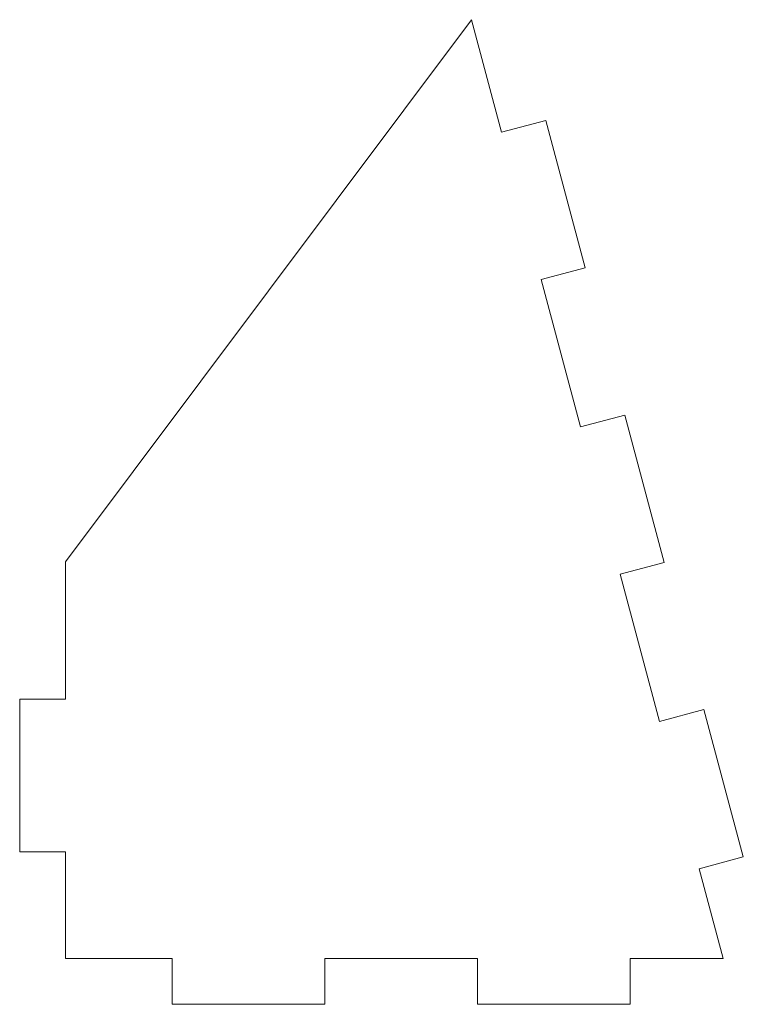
# Model space of a CAD drawing. Header units: millimetres. Extents: x 353.4 to 400.8, y 262.3 to 326.9.
import ezdxf

# ---------------------------------------------------------------- set-up
doc = ezdxf.new("R2010")
doc.units = ezdxf.units.MM

msp = doc.modelspace()

# ---------------------------------------------------------------- linework, layer by layer
at = {"color": 7, "linetype": 'Continuous', "lineweight": 15}
for p, q in [((383.014, 326.888), (356.418, 291.34)), ((384.991, 319.509), (383.014, 326.888)), ((384.991, 319.509), (387.889, 320.286)), ((390.477, 310.626), (387.889, 320.286)), ((390.477, 310.626), (387.579, 309.85)), ((387.579, 309.85), (390.167, 300.191)), ((390.167, 300.191), (393.065, 300.967)), ((395.653, 291.308), (393.065, 300.967)), ((356.418, 282.33), (356.418, 291.34)), ((395.653, 291.308), (392.755, 290.531)), ((392.755, 290.531), (395.344, 280.872)), ((353.418, 282.33), (356.418, 282.33)), ((353.418, 282.33), (353.418, 272.33)), ((395.344, 280.872), (398.241, 281.649)), ((400.83, 271.989), (398.241, 281.649)), ((356.418, 272.33), (353.418, 272.33)), ((356.418, 265.33), (356.418, 272.33)), ((400.83, 271.989), (397.932, 271.213)), ((397.932, 271.213), (399.508, 265.33)), ((363.418, 265.33), (356.418, 265.33)), ((363.418, 262.33), (363.418, 265.33)), ((383.418, 265.33), (373.418, 265.33)), ((373.418, 265.33), (373.418, 262.33)), ((383.418, 262.33), (383.418, 265.33)), ((399.508, 265.33), (393.418, 265.33)), ((393.418, 265.33), (393.418, 262.33)), ((363.418, 262.33), (373.418, 262.33)), ((383.418, 262.33), (393.418, 262.33))]:
    msp.add_line(p, q, dxfattribs=at)

doc.saveas('drawing.dxf')
